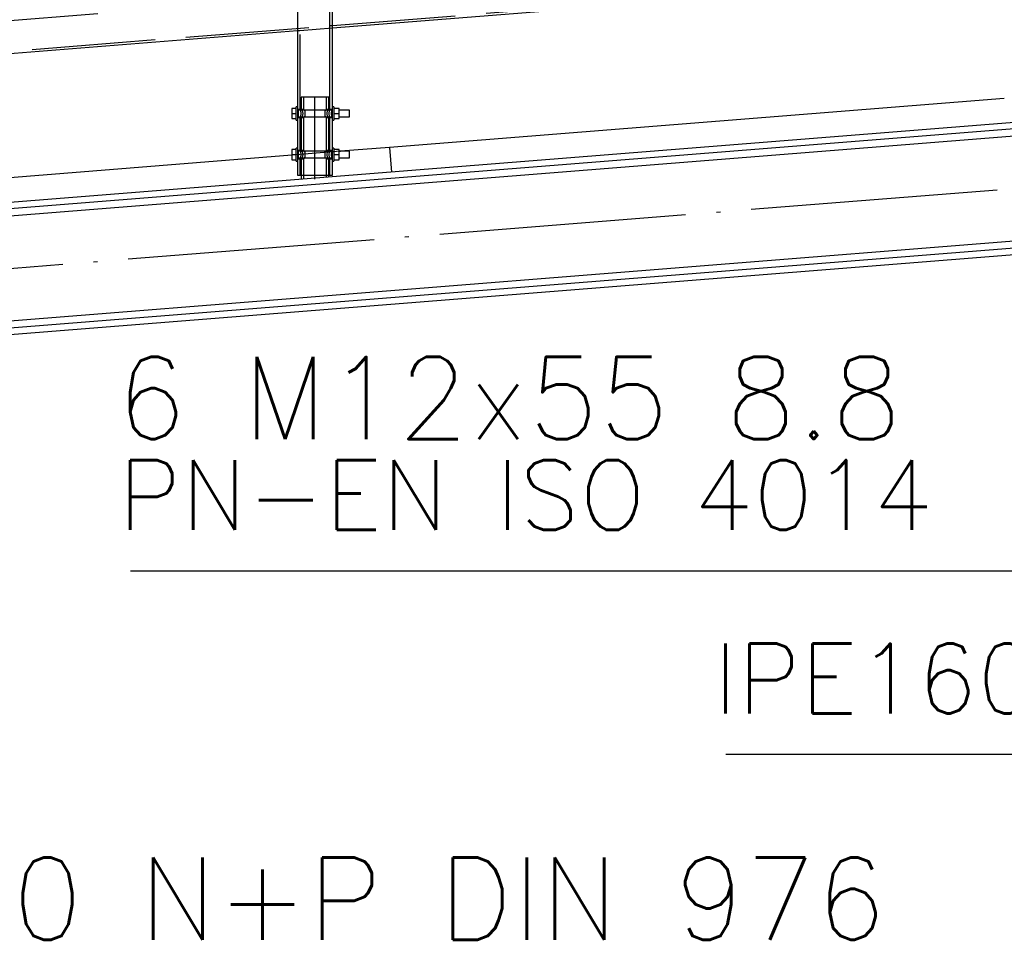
# Paper-space layout '450x700' of a CAD drawing. Header units: millimetres. Extents: x 0 to 420, y 0 to 695.
# Tile 72 of 86: x 331 to 355, y 408 to 431. Entities that reach past the tile are written whole.
import ezdxf

# ---------------------------------------------------------------- set-up
doc = ezdxf.new("R2010")
doc.units = ezdxf.units.MM
doc.linetypes.add('ACAD_ISO02W100', pattern=[15, 12, -3])
doc.linetypes.add('ACAD_ISO04W100', pattern=[30, 24, -3, 0, -3])
doc.layers.get('0').update_dxf_attribs({"linetype": 'CONTINUOUS'})
doc.styles.add('Simplex.shx', font='simplex.shx', dxfattribs={"height": 2})

psp = doc.layouts.new('450x700')

# ---------------------------------------------------------------- linework, layer by layer
at = {"color": 84, "linetype": 'ACAD_ISO02W100', "ltscale": 0.25}
for p, q in [((337.844, 449.208), (337.844, 428.634)), ((338.576, 428.634), (338.576, 449.208)), ((359.095, 433.042), (234.081, 423.074)), ((338.634, 430.676), (359.124, 432.31)), ((337.786, 431.401), (337.786, 430.551)), ((338.634, 430.618), (338.634, 431.469)), ((234.139, 422.344), (338.576, 430.672)), ((337.844, 430.555), (338.634, 430.618)), ((338.576, 430.672), (338.634, 430.676)), ((337.786, 430.551), (337.844, 430.555)), ((337.971, 428.934), (337.873, 428.934)), ((337.873, 428.934), (337.873, 428.634)), ((337.931, 428.934), (337.931, 428.634)), ((338.21, 428.934), (337.971, 428.934)), ((338.448, 428.934), (338.21, 428.934)), ((338.547, 428.934), (338.448, 428.934)), ((338.489, 428.634), (338.489, 428.934)), ((338.547, 428.634), (338.547, 428.934)), ((337.844, 428.634), (337.786, 428.634)), ((337.795, 428.454), (337.786, 428.434)), ((337.795, 428.614), (337.8, 428.604)), ((338.624, 428.614), (337.795, 428.614)), ((337.8, 428.463), (337.795, 428.454)), ((337.795, 428.454), (338.624, 428.454)), ((337.844, 428.634), (337.858, 428.604)), ((337.858, 428.463), (337.844, 428.434)), ((337.853, 428.454), (337.844, 428.434)), ((337.853, 428.614), (337.858, 428.604)), ((337.858, 428.463), (337.853, 428.454)), ((337.858, 428.604), (337.864, 428.534)), ((337.864, 428.534), (337.858, 428.463)), ((337.873, 428.634), (337.902, 428.604)), ((337.873, 428.634), (337.893, 428.614)), ((337.931, 428.634), (337.873, 428.634)), ((337.902, 428.463), (337.873, 428.434)), ((337.893, 428.454), (337.873, 428.434)), ((337.893, 428.614), (337.902, 428.604)), ((337.902, 428.463), (337.893, 428.454)), ((337.902, 428.604), (337.914, 428.534)), ((337.914, 428.534), (337.902, 428.463)), ((337.931, 428.634), (337.96, 428.604)), ((337.931, 428.634), (337.951, 428.614)), ((337.96, 428.463), (337.931, 428.434)), ((337.951, 428.454), (337.931, 428.434)), ((337.951, 428.614), (337.96, 428.604)), ((337.96, 428.463), (337.951, 428.454)), ((337.96, 428.604), (337.961, 428.603)), ((337.961, 428.465), (337.96, 428.463)), ((337.961, 428.603), (337.961, 428.534)), ((337.961, 428.534), (337.961, 428.465)), ((338.459, 428.604), (338.489, 428.634)), ((338.459, 428.604), (338.469, 428.614)), ((338.459, 428.603), (338.459, 428.604)), ((338.459, 428.534), (338.459, 428.603)), ((338.459, 428.465), (338.459, 428.534)), ((338.459, 428.463), (338.459, 428.465)), ((338.469, 428.454), (338.459, 428.463)), ((338.489, 428.434), (338.459, 428.463)), ((338.469, 428.614), (338.489, 428.634)), ((338.489, 428.434), (338.469, 428.454)), ((338.547, 428.634), (338.489, 428.634)), ((338.505, 428.534), (338.517, 428.604)), ((338.517, 428.463), (338.505, 428.534)), ((338.517, 428.604), (338.547, 428.634)), ((338.517, 428.604), (338.527, 428.614)), ((338.527, 428.454), (338.517, 428.463)), ((338.547, 428.434), (338.517, 428.463)), ((338.527, 428.614), (338.547, 428.634)), ((338.547, 428.434), (338.527, 428.454)), ((338.556, 428.534), (338.562, 428.604)), ((338.562, 428.463), (338.556, 428.534)), ((338.562, 428.604), (338.576, 428.634)), ((338.562, 428.604), (338.566, 428.614)), ((338.576, 428.434), (338.562, 428.463)), ((338.566, 428.454), (338.562, 428.463)), ((338.566, 428.614), (338.576, 428.634)), ((338.634, 428.634), (338.576, 428.634)), ((338.62, 428.604), (338.624, 428.614)), ((338.624, 428.454), (338.62, 428.463)), ((338.624, 428.614), (338.634, 428.634)), ((338.634, 428.434), (338.624, 428.454)), ((337.786, 428.434), (337.844, 428.434)), ((337.844, 428.434), (337.844, 427.634)), ((337.873, 428.434), (337.873, 427.634)), ((337.873, 428.434), (337.931, 428.434)), ((337.931, 428.434), (337.931, 427.634)), ((338.489, 427.634), (338.489, 428.434)), ((338.489, 428.434), (338.547, 428.434)), ((338.547, 427.634), (338.547, 428.434)), ((338.576, 428.434), (338.634, 428.434)), ((338.576, 427.634), (338.576, 428.434)), ((338.835, 427.614), (337.648, 427.519)), ((337.754, 427.528), (337.732, 427.526)), ((337.844, 427.634), (337.786, 427.634)), ((337.795, 427.614), (337.8, 427.604)), ((338.624, 427.614), (337.795, 427.614)), ((337.844, 427.634), (337.858, 427.604)), ((337.853, 427.614), (337.858, 427.604)), ((337.858, 427.604), (337.864, 427.534)), ((337.864, 427.534), (337.858, 427.463)), ((337.873, 427.634), (337.902, 427.604)), ((337.873, 427.634), (337.893, 427.614)), ((337.931, 427.634), (337.873, 427.634)), ((337.893, 427.614), (337.902, 427.604)), ((337.902, 427.604), (337.914, 427.534)), ((337.914, 427.534), (337.902, 427.463)), ((337.932, 427.542), (337.913, 427.54)), ((337.931, 427.634), (337.96, 427.604)), ((337.931, 427.634), (337.951, 427.614)), ((337.951, 427.614), (337.96, 427.604)), ((337.96, 427.604), (337.961, 427.603)), ((337.961, 427.603), (337.961, 427.534)), ((337.961, 427.534), (337.961, 427.465)), ((338.459, 427.604), (338.489, 427.634)), ((338.459, 427.604), (338.469, 427.614)), ((338.459, 427.603), (338.459, 427.604)), ((338.459, 427.534), (338.459, 427.603)), ((338.459, 427.465), (338.459, 427.534)), ((338.469, 427.614), (338.489, 427.634)), ((338.547, 427.634), (338.489, 427.634)), ((338.505, 427.534), (338.517, 427.604)), ((338.517, 427.463), (338.505, 427.534)), ((338.53, 427.589), (338.515, 427.588)), ((338.517, 427.604), (338.547, 427.634)), ((338.517, 427.604), (338.527, 427.614)), ((338.527, 427.614), (338.547, 427.634)), ((338.556, 427.534), (338.562, 427.604)), ((338.562, 427.463), (338.556, 427.534)), ((338.562, 427.604), (338.576, 427.634)), ((338.562, 427.604), (338.566, 427.614)), ((338.566, 427.614), (338.576, 427.634)), ((338.634, 427.634), (338.576, 427.634)), ((338.629, 427.597), (338.619, 427.597)), ((338.62, 427.604), (338.624, 427.614)), ((338.624, 427.614), (338.634, 427.634)), ((338.634, 427.598), (338.629, 427.597)), ((338.666, 427.6), (338.634, 427.598)), ((338.829, 427.613), (338.802, 427.611)), ((338.835, 427.614), (338.829, 427.613)), ((337.795, 427.454), (337.786, 427.434)), ((337.786, 427.434), (337.844, 427.434)), ((337.8, 427.463), (337.795, 427.454)), ((337.795, 427.454), (338.624, 427.454)), ((337.858, 427.463), (337.844, 427.434)), ((337.853, 427.454), (337.844, 427.434)), ((337.844, 427.434), (337.844, 427.034)), ((337.858, 427.463), (337.853, 427.454)), ((337.902, 427.463), (337.873, 427.434)), ((337.893, 427.454), (337.873, 427.434)), ((337.873, 427.434), (337.873, 427.034)), ((337.873, 427.434), (337.931, 427.434)), ((337.902, 427.463), (337.893, 427.454)), ((337.96, 427.463), (337.931, 427.434)), ((337.951, 427.454), (337.931, 427.434)), ((337.931, 427.434), (337.931, 426.94)), ((337.96, 427.463), (337.951, 427.454)), ((337.961, 427.465), (337.96, 427.463)), ((338.459, 427.463), (338.459, 427.465)), ((338.469, 427.454), (338.459, 427.463)), ((338.489, 427.434), (338.459, 427.463)), ((338.489, 427.434), (338.469, 427.454)), ((338.489, 426.984), (338.489, 427.434)), ((338.489, 427.434), (338.547, 427.434)), ((338.527, 427.454), (338.517, 427.463)), ((338.547, 427.434), (338.517, 427.463)), ((338.547, 427.434), (338.527, 427.454)), ((338.547, 427.034), (338.547, 427.434)), ((338.576, 427.434), (338.562, 427.463)), ((338.566, 427.454), (338.562, 427.463)), ((338.576, 427.434), (338.634, 427.434)), ((338.576, 427.034), (338.576, 427.434)), ((338.624, 427.454), (338.62, 427.463)), ((338.634, 427.434), (338.624, 427.454))]:
    psp.add_line(p, q, dxfattribs=at)
at = {"linetype": 'Continuous', "ltscale": 0.25}
for p, q in [((338.634, 430.618), (359.127, 432.252)), ((338.634, 428.694), (338.634, 430.618)), ((317.834, 428.96), (337.786, 430.551)), ((337.786, 430.551), (337.786, 428.694)), ((337.786, 428.694), (337.754, 428.694)), ((337.754, 428.691), (337.754, 428.694)), ((337.754, 428.682), (337.754, 428.691)), ((337.754, 428.667), (337.754, 428.682)), ((337.786, 428.694), (337.786, 428.691)), ((337.786, 428.691), (337.786, 428.682)), ((337.786, 428.682), (337.786, 428.667)), ((338.666, 428.694), (338.634, 428.694)), ((338.634, 428.691), (338.634, 428.694)), ((338.634, 428.682), (338.634, 428.691)), ((338.634, 428.667), (338.634, 428.682)), ((338.666, 428.694), (338.666, 428.691)), ((338.666, 428.691), (338.666, 428.682)), ((338.666, 428.682), (338.666, 428.667)), ((354.977, 428.901), (340.025, 427.709)), ((359.709, 428.676), (235.31, 418.757)), ((235.31, 418.608), (359.709, 428.528)), ((337.754, 428.658), (337.648, 428.658)), ((337.648, 428.658), (337.648, 428.534)), ((337.648, 428.534), (337.754, 428.534)), ((337.648, 428.534), (337.648, 428.409)), ((337.754, 428.647), (337.754, 428.667)), ((337.754, 428.623), (337.754, 428.647)), ((337.754, 428.595), (337.754, 428.623)), ((337.754, 428.565), (337.754, 428.595)), ((337.754, 428.534), (337.754, 428.565)), ((337.754, 428.503), (337.754, 428.534)), ((337.754, 428.473), (337.754, 428.503)), ((337.754, 428.445), (337.754, 428.473)), ((337.754, 428.421), (337.754, 428.445)), ((337.786, 428.667), (337.786, 428.647)), ((337.786, 428.647), (337.786, 428.623)), ((337.786, 428.634), (337.795, 428.614)), ((337.786, 428.634), (337.8, 428.604)), ((337.786, 428.623), (337.786, 428.595)), ((337.795, 428.614), (337.786, 428.614)), ((337.786, 428.595), (337.786, 428.565)), ((337.786, 428.565), (337.786, 428.534)), ((337.786, 428.534), (337.786, 428.503)), ((337.786, 428.503), (337.786, 428.473)), ((337.786, 428.473), (337.786, 428.445)), ((337.8, 428.463), (337.786, 428.434)), ((337.786, 428.454), (337.795, 428.454)), ((337.786, 428.445), (337.786, 428.421)), ((337.8, 428.604), (337.806, 428.534)), ((337.806, 428.534), (337.8, 428.463)), ((338.614, 428.534), (338.62, 428.604)), ((338.62, 428.463), (338.614, 428.534)), ((338.62, 428.604), (338.634, 428.634)), ((338.634, 428.434), (338.62, 428.463)), ((338.634, 428.614), (338.624, 428.614)), ((338.624, 428.454), (338.634, 428.454)), ((338.634, 428.647), (338.634, 428.667)), ((338.634, 428.623), (338.634, 428.647)), ((338.634, 428.595), (338.634, 428.623)), ((338.634, 428.565), (338.634, 428.595)), ((338.634, 428.534), (338.634, 428.565)), ((338.634, 428.503), (338.634, 428.534)), ((338.634, 428.473), (338.634, 428.503)), ((338.634, 428.445), (338.634, 428.473)), ((338.634, 428.421), (338.634, 428.445)), ((338.666, 428.667), (338.666, 428.647)), ((338.802, 428.658), (338.666, 428.658)), ((338.666, 428.647), (338.666, 428.623)), ((338.666, 428.623), (338.666, 428.595)), ((338.666, 428.595), (338.666, 428.565)), ((338.666, 428.565), (338.666, 428.534)), ((338.666, 428.534), (338.802, 428.534)), ((338.666, 428.534), (338.666, 428.503)), ((338.666, 428.503), (338.666, 428.473)), ((338.666, 428.473), (338.666, 428.445)), ((338.666, 428.445), (338.666, 428.421)), ((338.802, 428.534), (338.802, 428.658)), ((339.054, 428.614), (338.802, 428.614)), ((338.802, 428.409), (338.802, 428.534)), ((338.802, 428.454), (339.054, 428.454)), ((339.054, 428.608), (339.054, 428.614)), ((339.054, 428.59), (339.054, 428.608)), ((339.054, 428.564), (339.054, 428.59)), ((339.054, 428.534), (339.054, 428.564)), ((339.054, 428.503), (339.054, 428.534)), ((339.054, 428.477), (339.054, 428.503)), ((339.054, 428.46), (339.054, 428.477)), ((339.054, 428.454), (339.054, 428.46)), ((297.595, 423.394), (359.709, 428.347)), ((337.648, 428.409), (337.754, 428.409)), ((337.754, 428.401), (337.754, 428.421)), ((337.754, 428.386), (337.754, 428.401)), ((337.754, 428.377), (337.754, 428.386)), ((337.754, 428.374), (337.754, 428.377)), ((337.754, 428.374), (337.786, 428.374)), ((337.786, 428.421), (337.786, 428.401)), ((337.786, 428.401), (337.786, 428.386)), ((337.786, 428.386), (337.786, 428.377)), ((337.786, 428.377), (337.786, 428.374)), ((337.786, 428.374), (337.786, 427.694)), ((338.634, 428.401), (338.634, 428.421)), ((338.634, 428.386), (338.634, 428.401)), ((338.634, 428.377), (338.634, 428.386)), ((338.634, 428.374), (338.634, 428.377)), ((338.634, 428.374), (338.666, 428.374)), ((338.634, 427.694), (338.634, 428.374)), ((338.666, 428.421), (338.666, 428.401)), ((338.666, 428.409), (338.802, 428.409)), ((338.666, 428.401), (338.666, 428.386)), ((338.666, 428.386), (338.666, 428.377)), ((338.666, 428.377), (338.666, 428.374)), ((337.648, 427.519), (320.088, 426.119)), ((337.754, 427.658), (337.648, 427.658)), ((337.648, 427.658), (337.648, 427.534)), ((337.648, 427.534), (337.754, 427.534)), ((337.648, 427.534), (337.648, 427.409)), ((337.786, 427.694), (337.754, 427.694)), ((337.754, 427.691), (337.754, 427.694)), ((337.754, 427.682), (337.754, 427.691)), ((337.754, 427.667), (337.754, 427.682)), ((337.754, 427.647), (337.754, 427.667)), ((337.754, 427.623), (337.754, 427.647)), ((337.754, 427.595), (337.754, 427.623)), ((337.754, 427.565), (337.754, 427.595)), ((337.754, 427.534), (337.754, 427.565)), ((337.754, 427.503), (337.754, 427.534)), ((337.754, 427.473), (337.754, 427.503)), ((337.786, 427.694), (337.786, 427.691)), ((337.786, 427.691), (337.786, 427.682)), ((337.786, 427.682), (337.786, 427.667)), ((337.786, 427.667), (337.786, 427.647)), ((337.786, 427.647), (337.786, 427.623)), ((337.786, 427.634), (337.795, 427.614)), ((337.786, 427.634), (337.8, 427.604)), ((337.786, 427.623), (337.786, 427.595)), ((337.795, 427.614), (337.786, 427.614)), ((337.786, 427.595), (337.786, 427.565)), ((337.786, 427.565), (337.786, 427.534)), ((337.786, 427.534), (337.786, 427.503)), ((337.786, 427.503), (337.786, 427.473)), ((337.8, 427.604), (337.806, 427.534)), ((337.806, 427.534), (337.8, 427.463)), ((338.614, 427.534), (338.62, 427.604)), ((338.62, 427.463), (338.614, 427.534)), ((338.62, 427.604), (338.634, 427.634)), ((338.634, 427.614), (338.624, 427.614)), ((338.666, 427.694), (338.634, 427.694)), ((338.634, 427.691), (338.634, 427.694)), ((338.634, 427.682), (338.634, 427.691)), ((338.634, 427.667), (338.634, 427.682)), ((338.634, 427.647), (338.634, 427.667)), ((338.634, 427.623), (338.634, 427.647)), ((338.634, 427.595), (338.634, 427.623)), ((338.634, 427.565), (338.634, 427.595)), ((338.634, 427.534), (338.634, 427.565)), ((338.634, 427.503), (338.634, 427.534)), ((338.634, 427.473), (338.634, 427.503)), ((338.666, 427.694), (338.666, 427.691)), ((338.666, 427.691), (338.666, 427.682)), ((338.666, 427.682), (338.666, 427.667)), ((338.666, 427.667), (338.666, 427.647)), ((338.802, 427.658), (338.666, 427.658)), ((338.666, 427.647), (338.666, 427.623)), ((338.666, 427.623), (338.666, 427.595)), ((338.666, 427.595), (338.666, 427.565)), ((338.666, 427.565), (338.666, 427.534)), ((338.666, 427.534), (338.802, 427.534)), ((338.666, 427.534), (338.666, 427.503)), ((338.666, 427.503), (338.666, 427.473)), ((338.802, 427.534), (338.802, 427.658)), ((339.054, 427.614), (338.802, 427.614)), ((338.802, 427.409), (338.802, 427.534)), ((340.025, 427.709), (338.835, 427.614)), ((339.054, 427.608), (339.054, 427.614)), ((339.054, 427.59), (339.054, 427.608)), ((339.054, 427.564), (339.054, 427.59)), ((339.054, 427.534), (339.054, 427.564)), ((339.054, 427.503), (339.054, 427.534)), ((339.054, 427.477), (339.054, 427.503)), ((340.025, 427.709), (340.073, 427.111)), ((337.648, 427.409), (337.754, 427.409)), ((337.754, 427.445), (337.754, 427.473)), ((337.754, 427.421), (337.754, 427.445)), ((337.754, 427.401), (337.754, 427.421)), ((337.754, 427.386), (337.754, 427.401)), ((337.754, 427.377), (337.754, 427.386)), ((337.754, 427.374), (337.754, 427.377)), ((337.754, 427.374), (337.786, 427.374)), ((337.786, 427.473), (337.786, 427.445)), ((337.8, 427.463), (337.786, 427.434)), ((337.786, 427.454), (337.795, 427.454)), ((337.786, 427.445), (337.786, 427.421)), ((337.786, 427.421), (337.786, 427.401)), ((337.786, 427.401), (337.786, 427.386)), ((337.786, 427.386), (337.786, 427.377)), ((337.786, 427.377), (337.786, 427.374)), ((337.786, 427.374), (337.786, 427.034)), ((338.634, 427.434), (338.62, 427.463)), ((338.624, 427.454), (338.634, 427.454)), ((338.634, 427.445), (338.634, 427.473)), ((338.634, 427.421), (338.634, 427.445)), ((338.634, 427.401), (338.634, 427.421)), ((338.634, 427.386), (338.634, 427.401)), ((338.634, 427.377), (338.634, 427.386)), ((338.634, 427.374), (338.634, 427.377)), ((338.634, 427.374), (338.666, 427.374)), ((338.634, 427.034), (338.634, 427.374)), ((338.666, 427.473), (338.666, 427.445)), ((338.666, 427.445), (338.666, 427.421)), ((338.666, 427.421), (338.666, 427.401)), ((338.666, 427.409), (338.802, 427.409)), ((338.666, 427.401), (338.666, 427.386)), ((338.666, 427.386), (338.666, 427.377)), ((338.666, 427.377), (338.666, 427.374)), ((338.802, 427.454), (339.054, 427.454)), ((339.054, 427.46), (339.054, 427.477)), ((339.054, 427.454), (339.054, 427.46)), ((337.786, 427.034), (337.818, 427.034)), ((337.818, 427.034), (337.91, 427.034)), ((337.873, 427.034), (337.873, 426.935)), ((337.91, 427.034), (338.047, 427.034)), ((338.047, 427.034), (338.21, 427.034)), ((338.21, 427.034), (338.372, 427.034)), ((338.372, 427.034), (338.509, 427.034)), ((338.509, 427.034), (338.601, 427.034)), ((338.547, 426.989), (338.547, 427.034)), ((338.601, 427.034), (338.634, 427.034)), ((359.709, 425.615), (235.31, 415.695)), ((297.798, 420.858), (359.709, 425.795)), ((235.31, 415.547), (359.709, 425.466))]:
    psp.add_line(p, q, dxfattribs=at)
at = {"color": 10, "linetype": 'ACAD_ISO04W100', "ltscale": 0.25}
for p, q in [((338.21, 426.934), (338.21, 428.934)), ((235.182, 417.142), (359.836, 427.081))]:
    psp.add_line(p, q, dxfattribs=at)
at = {"color": 7}
for points in [[(359.584, 427.871), (355.903, 417.401), (333.722, 417.401)], [(360.009, 415.843), (356.624, 412.936), (348.205, 412.936)]]:
    psp.add_lwpolyline(points, dxfattribs=at)

# ---------------------------------------------------------------- texts
at = {"color": 7, "style": 'Simplex.shx'}
for s, height, p in [('6 M12x55 8.8', 2, (333.371, 420.611)), ('PN-EN ISO 4014', 1.7, (333.424, 418.401)), ('IPE160', 1.7, (347.907, 413.936)), ('8 M12x400 N+P DIN 976', 2, (317.39, 408.429))]:
    psp.add_text(s, height=height, dxfattribs=at).set_placement(p)

doc.saveas('drawing.dxf')
